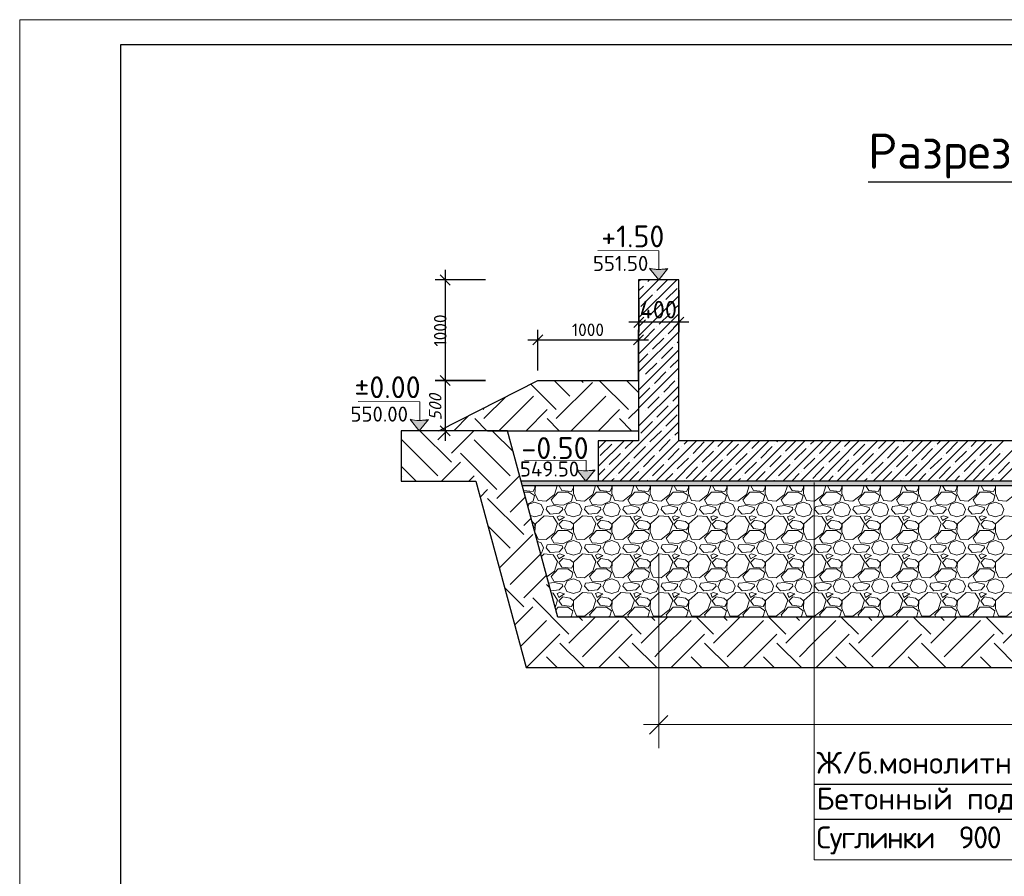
# Model space of a CAD drawing. Header units: millimetres. Extents: x -2765404 to 1548445, y -374876 to 1313256.
# Tile 35 of 77: x 15757 to 35316, y -143298 to -126277. Entities that reach past the tile are written whole.
import ezdxf

# ---------------------------------------------------------------- set-up
doc = ezdxf.new("R2010")
doc.units = ezdxf.units.MM
doc.layers.add('PDF _.', color=7, linetype='Continuous', true_color=0x259400)
doc.layers.add('PDF _PDF _.', color=7, linetype='Continuous', true_color=0xb88800)
for name, color, linetype in [('PDF _0', 7, 'Continuous'), ('PDF _PDF _0', 7, 'Continuous'), ('PDF _PDF _2D - Общий_Ном._пера__1_Ном._пера__1_Ном._пера__7_Ном._пера__1', 7, 'Continuous'), ('PDF _PDF _nurik', 7, 'Continuous'), ('PDF _PDF _Текст', 7, 'Continuous'), ('PDF _Текст', 7, 'Continuous'), ('PDF _ЭМ', 7, 'Continuous')]:
    doc.layers.add(name, color=color, linetype=linetype)
doc.styles.add('PDF ISOCPEUR', font='isocpeur.ttf')
doc.styles.add('PDF ISOCPEUR Italic', font='isocpeui.ttf')

msp = doc.modelspace()

# ---------------------------------------------------------------- linework, layer by layer
at = {"layer": 'PDF _.', "color": 7, "lineweight": 18}
for points in [[(25767, -135629), (25956, -135650), (25992, -135581), (25992, -135542)], [(26001, -135542), (25992, -135689), (26055, -135833), (26213, -135842), (26381, -135713), (26435, -135542)], [(26471, -135542), (26525, -135629), (26716, -135650), (26755, -135581), (26755, -135542)], [(26761, -135542), (26755, -135689), (26815, -135833), (26977, -135842), (27144, -135713), (27198, -135542)], [(27231, -135542), (27288, -135629), (27480, -135650), (27516, -135581), (27516, -135542)], [(27525, -135542), (27516, -135689), (27579, -135833), (27737, -135842), (27905, -135713), (27959, -135542)], [(27995, -135542), (28052, -135629), (28240, -135650), (28279, -135581), (28279, -135542)], [(28285, -135542), (28279, -135689), (28339, -135833), (28501, -135842), (28668, -135713), (28722, -135542)], [(28755, -135542), (28812, -135629), (29004, -135650), (29039, -135581), (29039, -135542)], [(29048, -135542), (29039, -135689), (29102, -135833), (29261, -135842), (29429, -135713), (29483, -135542)], [(29518, -135542), (29575, -135629), (29764, -135650), (29803, -135581), (29803, -135542)], [(29809, -135542), (29803, -135689), (29863, -135833), (30024, -135842), (30192, -135713), (30246, -135542)], [(30279, -135542), (30336, -135629), (30527, -135650), (30566, -135581), (30566, -135542)], [(30572, -135542), (30566, -135689), (30626, -135833), (30785, -135842), (30952, -135713), (31006, -135542)], [(31042, -135542), (31099, -135629), (31288, -135650), (31327, -135581), (31327, -135542)], [(31333, -135542), (31327, -135689), (31386, -135833), (31539, -135842), (31548, -135842), (31716, -135713), (31770, -135542)], [(31803, -135542), (31859, -135629), (32051, -135650), (32090, -135581), (32090, -135542)], [(32096, -135542), (32090, -135689), (32150, -135833), (32309, -135842), (32476, -135713), (32530, -135542)], [(32566, -135542), (32623, -135629), (32811, -135650), (32850, -135581), (32850, -135542)], [(32856, -135542), (32850, -135689), (32913, -135833), (33072, -135842), (33240, -135713), (33293, -135542)], [(33326, -135542), (33383, -135629), (33575, -135650), (33614, -135581), (33614, -135542)], [(33620, -135542), (33614, -135689), (33674, -135833), (33835, -135842), (34003, -135713), (34057, -135542)], [(34090, -135542), (34147, -135629), (34338, -135650), (34374, -135581), (34374, -135542)], [(34383, -135542), (34374, -135689), (34437, -135833), (34596, -135842), (34763, -135713), (34817, -135542)], [(34853, -135542), (34907, -135629), (35099, -135650), (35138, -135581), (35138, -135542)], [(35144, -135542), (35138, -135689), (35197, -135833), (35359, -135842), (35527, -135713), (35581, -135542)], [(25779, -135665), (25887, -135665), (25986, -135734), (25956, -135842), (25842, -135902)], [(25854, -135943), (25872, -135902), (25992, -135866), (26115, -135911), (26160, -136009), (26124, -136117), (25992, -136153), (25902, -136126)], [(26588, -136009), (26633, -135902), (26755, -135866), (26878, -135911), (26923, -136009), (26884, -136117), (26755, -136153), (26627, -136117), (26579, -136009)], [(27348, -136009), (27396, -135902), (27516, -135866), (27638, -135911), (27683, -136009), (27647, -136117), (27516, -136153), (27387, -136117), (27342, -136009)], [(28111, -136009), (28156, -135902), (28279, -135866), (28402, -135911), (28447, -136009), (28408, -136117), (28279, -136153), (28150, -136117), (28102, -136009)], [(28872, -136009), (28920, -135902), (29039, -135866), (29162, -135911), (29207, -136009), (29171, -136117), (29039, -136153), (28911, -136117), (28866, -136009)], [(29635, -136009), (29680, -135902), (29803, -135866), (29926, -135911), (29970, -136009), (29932, -136117), (29803, -136153), (29674, -136117), (29626, -136009)], [(30399, -136009), (30443, -135902), (30566, -135866), (30686, -135911), (30734, -136009), (30695, -136117), (30566, -136153), (30435, -136117), (30390, -136009)], [(31159, -136009), (31204, -135902), (31327, -135866), (31449, -135911), (31494, -136009), (31455, -136117), (31327, -136153), (31198, -136117), (31153, -136009)], [(31922, -136009), (31967, -135902), (32090, -135866), (32210, -135911), (32258, -136009), (32219, -136117), (32090, -136153), (31958, -136117), (31913, -136009)], [(32683, -136009), (32728, -135902), (32850, -135866), (32973, -135911), (33018, -136009), (32979, -136117), (32850, -136153), (32722, -136117), (32677, -136009)], [(33446, -136009), (33491, -135902), (33614, -135866), (33734, -135911), (33781, -136009), (33742, -136117), (33614, -136153), (33482, -136117), (33437, -136009)], [(34207, -136009), (34254, -135902), (34374, -135866), (34497, -135911), (34542, -136009), (34506, -136117), (34374, -136153), (34245, -136117), (34201, -136009)], [(34970, -136009), (35015, -135902), (35138, -135866), (35260, -135911), (35305, -136009), (35266, -136117), (35138, -136153), (35009, -136117), (34961, -136009)], [(25971, -136384), (25992, -136345), (25992, -136300), (25935, -136249)], [(26106, -136883), (26124, -136877), (26160, -136770), (26115, -136671), (26043, -136644)], [(26588, -136770), (26633, -136665), (26755, -136626), (26878, -136671), (26923, -136770), (26884, -136877), (26755, -136916), (26627, -136877), (26579, -136770)], [(27348, -136770), (27396, -136665), (27516, -136626), (27638, -136671), (27683, -136770), (27647, -136877), (27516, -136916), (27387, -136877), (27342, -136770)], [(28111, -136770), (28156, -136665), (28279, -136626), (28402, -136671), (28447, -136770), (28408, -136877), (28279, -136916), (28150, -136877), (28102, -136770)], [(28872, -136770), (28920, -136665), (29039, -136626), (29162, -136671), (29207, -136770), (29171, -136877), (29039, -136916), (28911, -136877), (28866, -136770)], [(29635, -136770), (29680, -136665), (29803, -136626), (29926, -136671), (29970, -136770), (29932, -136877), (29803, -136916), (29674, -136877), (29626, -136770)], [(30399, -136770), (30443, -136665), (30566, -136626), (30686, -136671), (30734, -136770), (30695, -136877), (30566, -136916), (30435, -136877), (30390, -136770)], [(31159, -136770), (31204, -136665), (31327, -136626), (31449, -136671), (31494, -136770), (31455, -136877), (31327, -136916), (31198, -136877), (31153, -136770)], [(31922, -136770), (31967, -136665), (32090, -136626), (32210, -136671), (32258, -136770), (32219, -136877), (32090, -136916), (31958, -136877), (31913, -136770)], [(32683, -136770), (32728, -136665), (32850, -136626), (32973, -136671), (33018, -136770), (32979, -136877), (32850, -136916), (32722, -136877), (32677, -136770)], [(33446, -136770), (33491, -136665), (33614, -136626), (33734, -136671), (33781, -136770), (33742, -136877), (33614, -136916), (33482, -136877), (33437, -136770)], [(34207, -136770), (34254, -136665), (34374, -136626), (34497, -136671), (34542, -136770), (34506, -136877), (34374, -136916), (34245, -136877), (34201, -136770)], [(34970, -136770), (35015, -136665), (35138, -136626), (35260, -136671), (35305, -136770), (35266, -136877), (35138, -136916), (35009, -136877), (34961, -136770)], [(26231, -137350), (26381, -137237), (26441, -137045), (26357, -136907), (26175, -136892), (26124, -136940)], [(26264, -137470), (26381, -137458), (26534, -137494), (26543, -137533), (26474, -137608), (26306, -137623)], [(26588, -137533), (26633, -137425), (26755, -137389), (26878, -137434), (26923, -137533), (26884, -137641), (26755, -137677), (26627, -137641), (26579, -137533)], [(27348, -137533), (27396, -137425), (27516, -137389), (27638, -137434), (27683, -137533), (27647, -137641), (27516, -137677), (27387, -137641), (27342, -137533)], [(28111, -137533), (28156, -137425), (28279, -137389), (28402, -137434), (28447, -137533), (28408, -137641), (28279, -137677), (28150, -137641), (28102, -137533)], [(28872, -137533), (28920, -137425), (29039, -137389), (29162, -137434), (29207, -137533), (29171, -137641), (29039, -137677), (28911, -137641), (28866, -137533)], [(29635, -137533), (29680, -137425), (29803, -137389), (29926, -137434), (29970, -137533), (29932, -137641), (29803, -137677), (29674, -137641), (29626, -137533)], [(30399, -137533), (30443, -137425), (30566, -137389), (30686, -137434), (30734, -137533), (30695, -137641), (30566, -137677), (30435, -137641), (30390, -137533)], [(31159, -137533), (31204, -137425), (31327, -137389), (31449, -137434), (31494, -137533), (31455, -137641), (31327, -137677), (31198, -137641), (31153, -137533)], [(31922, -137533), (31967, -137425), (32090, -137389), (32210, -137434), (32258, -137533), (32219, -137641), (32090, -137677), (31958, -137641), (31913, -137533)], [(32683, -137533), (32728, -137425), (32850, -137389), (32973, -137434), (33018, -137533), (32979, -137641), (32850, -137677), (32722, -137641), (32677, -137533)], [(33446, -137533), (33491, -137425), (33614, -137389), (33734, -137434), (33781, -137533), (33742, -137641), (33614, -137677), (33482, -137641), (33437, -137533)], [(34207, -137533), (34254, -137425), (34374, -137389), (34497, -137434), (34542, -137533), (34506, -137641), (34374, -137677), (34245, -137641), (34201, -137533)], [(34970, -137533), (35015, -137425), (35138, -137389), (35260, -137434), (35305, -137533), (35266, -137641), (35138, -137677), (35009, -137641), (34961, -137533)], [(26396, -137955), (26441, -137809), (26357, -137671), (26318, -137668)], [(26408, -138000), (26450, -137952), (26648, -137952), (26746, -138021), (26716, -138129), (26680, -138147)], [(27100, -138147), (27076, -138105), (27213, -137952), (27411, -137952), (27510, -138021), (27480, -138129), (27444, -138147)], [(27860, -138147), (27836, -138105), (27974, -137952), (28171, -137952), (28270, -138021), (28240, -138129), (28204, -138147)], [(28623, -138147), (28599, -138105), (28737, -137952), (28935, -137952), (29033, -138021), (29004, -138129), (28968, -138147)], [(29384, -138147), (29360, -138105), (29497, -137952), (29695, -137952), (29794, -138021), (29764, -138129), (29728, -138147)], [(30147, -138147), (30123, -138105), (30261, -137952), (30458, -137952), (30557, -138021), (30527, -138129), (30491, -138147)], [(30910, -138147), (30884, -138105), (31021, -137952), (31219, -137952), (31321, -138021), (31288, -138129), (31252, -138147)], [(31671, -138147), (31647, -138105), (31785, -137952), (31982, -137952), (32081, -138021), (32051, -138129), (32015, -138147)], [(32434, -138147), (32410, -138105), (32545, -137952), (32746, -137952), (32844, -138021), (32811, -138129), (32776, -138147)], [(33195, -138147), (33171, -138105), (33308, -137952), (33506, -137952), (33605, -138021), (33575, -138129), (33539, -138147)], [(33958, -138147), (33934, -138105), (34069, -137952), (34269, -137952), (34368, -138021), (34338, -138129), (34299, -138147)], [(34718, -138147), (34694, -138105), (34832, -137952), (35030, -137952), (35129, -138021), (35099, -138129), (35063, -138147)]]:
    msp.add_lwpolyline(points, dxfattribs=at)
for points in [[(26366, -135911), (26312, -135818), (26450, -135665), (26648, -135665), (26746, -135734), (26716, -135842), (26558, -135926)], [(27130, -135911), (27076, -135818), (27213, -135665), (27411, -135665), (27510, -135734), (27480, -135842), (27318, -135926)], [(27890, -135911), (27836, -135818), (27974, -135665), (28171, -135665), (28270, -135734), (28240, -135842), (28081, -135926)], [(28653, -135911), (28599, -135818), (28737, -135665), (28935, -135665), (29033, -135734), (29004, -135842), (28842, -135926)], [(29414, -135911), (29360, -135818), (29497, -135665), (29695, -135665), (29794, -135734), (29764, -135842), (29605, -135926)], [(30177, -135911), (30123, -135818), (30261, -135665), (30458, -135665), (30557, -135734), (30527, -135842), (30366, -135926)], [(30937, -135911), (30884, -135818), (31021, -135665), (31219, -135665), (31321, -135734), (31288, -135842), (31129, -135926)], [(31701, -135911), (31647, -135818), (31785, -135665), (31982, -135665), (32081, -135734), (32051, -135842), (31889, -135926)], [(32461, -135911), (32410, -135818), (32545, -135665), (32746, -135665), (32844, -135734), (32811, -135842), (32653, -135926)], [(33225, -135911), (33171, -135818), (33308, -135665), (33506, -135665), (33605, -135734), (33575, -135842), (33416, -135926)], [(33985, -135911), (33934, -135818), (34069, -135665), (34269, -135665), (34368, -135734), (34338, -135842), (34177, -135926)], [(34748, -135911), (34694, -135818), (34832, -135665), (35030, -135665), (35129, -135734), (35099, -135842), (34940, -135926)], [(26237, -135949), (26381, -135931), (26534, -135970), (26543, -136009), (26474, -136084), (26297, -136099), (26213, -136009)], [(26998, -135949), (27144, -135931), (27297, -135970), (27303, -136009), (27234, -136084), (27061, -136099), (26977, -136009)], [(27761, -135949), (27905, -135931), (28058, -135970), (28067, -136009), (27998, -136084), (27821, -136099), (27737, -136009)], [(28522, -135949), (28668, -135931), (28821, -135970), (28827, -136009), (28758, -136084), (28584, -136099), (28501, -136009)], [(29285, -135949), (29429, -135931), (29581, -135970), (29590, -136009), (29521, -136084), (29345, -136099), (29261, -136009)], [(30045, -135949), (30192, -135931), (30345, -135970), (30351, -136009), (30282, -136084), (30108, -136099), (30024, -136009)], [(30809, -135949), (30952, -135931), (31105, -135970), (31114, -136009), (31045, -136084), (30869, -136099), (30785, -136009)], [(31572, -135949), (31716, -135931), (31868, -135970), (31874, -136009), (31806, -136084), (31632, -136099), (31548, -136009)], [(32332, -135949), (32476, -135931), (32629, -135970), (32638, -136009), (32569, -136084), (32392, -136099), (32309, -136009)], [(33096, -135949), (33240, -135931), (33392, -135970), (33398, -136009), (33332, -136084), (33156, -136099), (33072, -136009)], [(33856, -135949), (34003, -135931), (34153, -135970), (34162, -136009), (34093, -136084), (33919, -136099), (33835, -136009)], [(34620, -135949), (34763, -135931), (34916, -135970), (34925, -136009), (34856, -136084), (34680, -136099), (34596, -136009)], [(26001, -136291), (25992, -136452), (26055, -136596), (26213, -136602), (26381, -136473), (26441, -136285), (26357, -136147), (26175, -136132)], [(26489, -136132), (26435, -136153), (26465, -136231), (26579, -136162)], [(26755, -136300), (26692, -136246), (26543, -136222), (26465, -136300), (26525, -136390), (26716, -136413), (26755, -136345)], [(26761, -136291), (26755, -136452), (26815, -136596), (26977, -136602), (27144, -136473), (27204, -136285), (27121, -136147), (26938, -136132)], [(27249, -136132), (27195, -136153), (27228, -136231), (27342, -136162)], [(27516, -136300), (27456, -136246), (27303, -136222), (27228, -136300), (27288, -136390), (27480, -136413), (27516, -136345)], [(27525, -136291), (27516, -136452), (27579, -136596), (27737, -136602), (27905, -136473), (27968, -136285), (27884, -136147), (27698, -136132)], [(28013, -136132), (27959, -136153), (27989, -136231), (28102, -136162)], [(28279, -136300), (28219, -136246), (28067, -136222), (27989, -136300), (28052, -136390), (28240, -136413), (28279, -136345)], [(28285, -136291), (28279, -136452), (28339, -136596), (28501, -136602), (28668, -136473), (28728, -136285), (28644, -136147), (28462, -136132)], [(28773, -136132), (28722, -136153), (28752, -136231), (28866, -136162)], [(29039, -136300), (28980, -136246), (28827, -136222), (28752, -136300), (28812, -136390), (29004, -136413), (29039, -136345)], [(29048, -136291), (29039, -136452), (29102, -136596), (29261, -136602), (29429, -136473), (29492, -136285), (29408, -136147), (29225, -136132)], [(29536, -136132), (29483, -136153), (29512, -136231), (29626, -136162)], [(29803, -136300), (29743, -136246), (29590, -136222), (29512, -136300), (29575, -136390), (29764, -136413), (29803, -136345)], [(29812, -136291), (29803, -136452), (29863, -136596), (30024, -136602), (30192, -136473), (30252, -136285), (30168, -136147), (29985, -136132)], [(30297, -136132), (30246, -136153), (30276, -136231), (30390, -136162)], [(30566, -136300), (30503, -136246), (30351, -136222), (30276, -136300), (30336, -136390), (30527, -136413), (30566, -136345)], [(30572, -136291), (30566, -136452), (30626, -136596), (30785, -136602), (30952, -136473), (31015, -136285), (30931, -136147), (30749, -136132)], [(31060, -136132), (31006, -136153), (31036, -136231), (31153, -136162)], [(31327, -136300), (31267, -136246), (31114, -136222), (31036, -136300), (31099, -136390), (31288, -136413), (31327, -136345)], [(31336, -136291), (31327, -136452), (31386, -136596), (31539, -136602), (31548, -136602), (31716, -136473), (31776, -136285), (31692, -136147), (31539, -136132), (31509, -136132)], [(31824, -136132), (31770, -136153), (31800, -136231), (31913, -136162)], [(32090, -136300), (32027, -136246), (31874, -136222), (31800, -136300), (31859, -136390), (32051, -136413), (32090, -136345)], [(32096, -136291), (32090, -136452), (32150, -136596), (32309, -136602), (32476, -136473), (32539, -136285), (32455, -136147), (32273, -136132)], [(32584, -136132), (32530, -136153), (32560, -136231), (32677, -136162)], [(32850, -136300), (32791, -136246), (32638, -136222), (32560, -136300), (32623, -136390), (32811, -136413), (32850, -136345)], [(32859, -136291), (32850, -136452), (32913, -136596), (33072, -136602), (33240, -136473), (33299, -136285), (33216, -136147), (33033, -136132)], [(33347, -136132), (33293, -136153), (33323, -136231), (33437, -136162)], [(33614, -136300), (33551, -136246), (33398, -136222), (33323, -136300), (33383, -136390), (33575, -136413), (33614, -136345)], [(33620, -136291), (33614, -136452), (33674, -136596), (33835, -136602), (34003, -136473), (34063, -136285), (33979, -136147), (33796, -136132)], [(34108, -136132), (34054, -136153), (34087, -136231), (34201, -136162)], [(34374, -136300), (34314, -136246), (34162, -136222), (34087, -136300), (34147, -136390), (34338, -136413), (34374, -136345)], [(34383, -136291), (34374, -136452), (34437, -136596), (34596, -136602), (34763, -136473), (34823, -136285), (34739, -136147), (34557, -136132)], [(34871, -136132), (34817, -136153), (34847, -136231), (34961, -136162)], [(35138, -136300), (35075, -136246), (34925, -136222), (34847, -136300), (34907, -136390), (35099, -136413), (35138, -136345)], [(35144, -136291), (35138, -136452), (35197, -136596), (35359, -136602), (35527, -136473), (35587, -136285), (35503, -136147), (35320, -136132)], [(26366, -136671), (26312, -136581), (26450, -136428), (26648, -136428), (26746, -136497), (26716, -136602), (26558, -136686)], [(27130, -136671), (27076, -136581), (27213, -136428), (27411, -136428), (27510, -136497), (27480, -136602), (27318, -136686)], [(27890, -136671), (27836, -136581), (27974, -136428), (28171, -136428), (28270, -136497), (28240, -136602), (28081, -136686)], [(28653, -136671), (28599, -136581), (28737, -136428), (28935, -136428), (29033, -136497), (29004, -136602), (28842, -136686)], [(29414, -136671), (29360, -136581), (29497, -136428), (29695, -136428), (29794, -136497), (29764, -136602), (29605, -136686)], [(30177, -136671), (30123, -136581), (30261, -136428), (30458, -136428), (30557, -136497), (30527, -136602), (30366, -136686)], [(30937, -136671), (30884, -136581), (31021, -136428), (31219, -136428), (31321, -136497), (31288, -136602), (31129, -136686)], [(31701, -136671), (31647, -136581), (31785, -136428), (31982, -136428), (32081, -136497), (32051, -136602), (31889, -136686)], [(32461, -136671), (32410, -136581), (32545, -136428), (32746, -136428), (32844, -136497), (32811, -136602), (32653, -136686)], [(33225, -136671), (33171, -136581), (33308, -136428), (33506, -136428), (33605, -136497), (33575, -136602), (33416, -136686)], [(33985, -136671), (33934, -136581), (34069, -136428), (34269, -136428), (34368, -136497), (34338, -136602), (34177, -136686)], [(34748, -136671), (34694, -136581), (34832, -136428), (35030, -136428), (35129, -136497), (35099, -136602), (34940, -136686)], [(26237, -136710), (26381, -136695), (26534, -136734), (26543, -136770), (26474, -136848), (26297, -136863), (26213, -136770)], [(26998, -136710), (27144, -136695), (27297, -136734), (27303, -136770), (27234, -136848), (27061, -136863), (26977, -136770)], [(27761, -136710), (27905, -136695), (28058, -136734), (28067, -136770), (27998, -136848), (27821, -136863), (27737, -136770)], [(28522, -136710), (28668, -136695), (28821, -136734), (28827, -136770), (28758, -136848), (28584, -136863), (28501, -136770)], [(29285, -136710), (29429, -136695), (29581, -136734), (29590, -136770), (29521, -136848), (29345, -136863), (29261, -136770)], [(30045, -136710), (30192, -136695), (30345, -136734), (30351, -136770), (30282, -136848), (30108, -136863), (30024, -136770)], [(30809, -136710), (30952, -136695), (31105, -136734), (31114, -136770), (31045, -136848), (30869, -136863), (30785, -136770)], [(31572, -136710), (31716, -136695), (31868, -136734), (31874, -136770), (31806, -136848), (31632, -136863), (31548, -136770)], [(32332, -136710), (32476, -136695), (32629, -136734), (32638, -136770), (32569, -136848), (32392, -136863), (32309, -136770)], [(33096, -136710), (33240, -136695), (33392, -136734), (33398, -136770), (33332, -136848), (33156, -136863), (33072, -136770)], [(33856, -136710), (34003, -136695), (34153, -136734), (34162, -136770), (34093, -136848), (33919, -136863), (33835, -136770)], [(34620, -136710), (34763, -136695), (34916, -136734), (34925, -136770), (34856, -136848), (34680, -136863), (34596, -136770)], [(26489, -136892), (26435, -136916), (26465, -136991), (26579, -136922)], [(26761, -137054), (26755, -137213), (26815, -137356), (26977, -137365), (27144, -137237), (27204, -137045), (27121, -136907), (26938, -136892)], [(27249, -136892), (27195, -136916), (27228, -136991), (27342, -136922)], [(27525, -137054), (27516, -137213), (27579, -137356), (27737, -137365), (27905, -137237), (27968, -137045), (27884, -136907), (27698, -136892)], [(28013, -136892), (27959, -136916), (27989, -136991), (28102, -136922)], [(28285, -137054), (28279, -137213), (28339, -137356), (28501, -137365), (28668, -137237), (28728, -137045), (28644, -136907), (28462, -136892)], [(28773, -136892), (28722, -136916), (28752, -136991), (28866, -136922)], [(29048, -137054), (29039, -137213), (29102, -137356), (29261, -137365), (29429, -137237), (29492, -137045), (29408, -136907), (29225, -136892)], [(29536, -136892), (29483, -136916), (29512, -136991), (29626, -136922)], [(29812, -137054), (29803, -137213), (29863, -137356), (30024, -137365), (30192, -137237), (30252, -137045), (30168, -136907), (29985, -136892)], [(30297, -136892), (30246, -136916), (30276, -136991), (30390, -136922)], [(30572, -137054), (30566, -137213), (30626, -137356), (30785, -137365), (30952, -137237), (31015, -137045), (30931, -136907), (30749, -136892)], [(31060, -136892), (31006, -136916), (31036, -136991), (31153, -136922)], [(31336, -137054), (31327, -137213), (31386, -137356), (31539, -137365), (31548, -137365), (31716, -137237), (31776, -137045), (31692, -136907), (31539, -136895), (31509, -136892)], [(31824, -136892), (31770, -136916), (31800, -136991), (31913, -136922)], [(32096, -137054), (32090, -137213), (32150, -137356), (32309, -137365), (32476, -137237), (32539, -137045), (32455, -136907), (32273, -136892)], [(32584, -136892), (32530, -136916), (32560, -136991), (32677, -136922)], [(32859, -137054), (32850, -137213), (32913, -137356), (33072, -137365), (33240, -137237), (33299, -137045), (33216, -136907), (33033, -136892)], [(33347, -136892), (33293, -136916), (33323, -136991), (33437, -136922)], [(33620, -137054), (33614, -137213), (33674, -137356), (33835, -137365), (34003, -137237), (34063, -137045), (33979, -136907), (33796, -136892)], [(34108, -136892), (34054, -136916), (34087, -136991), (34201, -136922)], [(34383, -137054), (34374, -137213), (34437, -137356), (34596, -137365), (34763, -137237), (34823, -137045), (34739, -136907), (34557, -136892)], [(34871, -136892), (34817, -136916), (34847, -136991), (34961, -136922)], [(35144, -137054), (35138, -137213), (35197, -137356), (35359, -137365), (35527, -137237), (35587, -137045), (35503, -136907), (35320, -136892)], [(26755, -137060), (26692, -137006), (26543, -136985), (26465, -137060), (26525, -137153), (26716, -137174), (26755, -137105)], [(27516, -137060), (27456, -137006), (27303, -136985), (27228, -137060), (27288, -137153), (27480, -137174), (27516, -137105)], [(28279, -137060), (28219, -137006), (28067, -136985), (27989, -137060), (28052, -137153), (28240, -137174), (28279, -137105)], [(29039, -137060), (28980, -137006), (28827, -136985), (28752, -137060), (28812, -137153), (29004, -137174), (29039, -137105)], [(29803, -137060), (29743, -137006), (29590, -136985), (29512, -137060), (29575, -137153), (29764, -137174), (29803, -137105)], [(30566, -137060), (30503, -137006), (30351, -136985), (30276, -137060), (30336, -137153), (30527, -137174), (30566, -137105)], [(31327, -137060), (31267, -137006), (31114, -136985), (31036, -137060), (31099, -137153), (31288, -137174), (31327, -137105)], [(32090, -137060), (32027, -137006), (31874, -136985), (31800, -137060), (31859, -137153), (32051, -137174), (32090, -137105)], [(32850, -137060), (32791, -137006), (32638, -136985), (32560, -137060), (32623, -137153), (32811, -137174), (32850, -137105)], [(33614, -137060), (33551, -137006), (33398, -136985), (33323, -137060), (33383, -137153), (33575, -137174), (33614, -137105)], [(34374, -137060), (34314, -137006), (34162, -136985), (34087, -137060), (34147, -137153), (34338, -137174), (34374, -137105)], [(35138, -137060), (35075, -137006), (34925, -136985), (34847, -137060), (34907, -137153), (35099, -137174), (35138, -137105)], [(26366, -137434), (26312, -137342), (26450, -137189), (26648, -137189), (26746, -137258), (26716, -137365), (26558, -137449)], [(27130, -137434), (27076, -137342), (27213, -137189), (27411, -137189), (27510, -137258), (27480, -137365), (27318, -137449)], [(27890, -137434), (27836, -137342), (27974, -137189), (28171, -137189), (28270, -137258), (28240, -137365), (28081, -137449)], [(28653, -137434), (28599, -137342), (28737, -137189), (28935, -137189), (29033, -137258), (29004, -137365), (28842, -137449)], [(29414, -137434), (29360, -137342), (29497, -137189), (29695, -137189), (29794, -137258), (29764, -137365), (29605, -137449)], [(30177, -137434), (30123, -137342), (30261, -137189), (30458, -137189), (30557, -137258), (30527, -137365), (30366, -137449)], [(30937, -137434), (30884, -137342), (31021, -137189), (31219, -137189), (31321, -137258), (31288, -137365), (31129, -137449)], [(31701, -137434), (31647, -137342), (31785, -137189), (31982, -137189), (32081, -137258), (32051, -137365), (31889, -137449)], [(32461, -137434), (32410, -137342), (32545, -137189), (32746, -137189), (32844, -137258), (32811, -137365), (32653, -137449)], [(33225, -137434), (33171, -137342), (33308, -137189), (33506, -137189), (33605, -137258), (33575, -137365), (33416, -137449)], [(33985, -137434), (33934, -137342), (34069, -137189), (34269, -137189), (34368, -137258), (34338, -137365), (34177, -137449)], [(34748, -137434), (34694, -137342), (34832, -137189), (35030, -137189), (35129, -137258), (35099, -137365), (34940, -137449)], [(26998, -137473), (27144, -137458), (27297, -137494), (27303, -137533), (27234, -137608), (27061, -137626), (26977, -137533)], [(27761, -137473), (27905, -137458), (28058, -137494), (28067, -137533), (27998, -137608), (27821, -137626), (27737, -137533)], [(28522, -137473), (28668, -137458), (28821, -137494), (28827, -137533), (28758, -137608), (28584, -137626), (28501, -137533)], [(29285, -137473), (29429, -137458), (29581, -137494), (29590, -137533), (29521, -137608), (29345, -137626), (29261, -137533)], [(30045, -137473), (30192, -137458), (30345, -137494), (30351, -137533), (30282, -137608), (30108, -137626), (30024, -137533)], [(30809, -137473), (30952, -137458), (31105, -137494), (31114, -137533), (31045, -137608), (30869, -137626), (30785, -137533)], [(31572, -137473), (31716, -137458), (31868, -137494), (31874, -137533), (31806, -137608), (31632, -137626), (31548, -137533)], [(32332, -137473), (32476, -137458), (32629, -137494), (32638, -137533), (32569, -137608), (32392, -137626), (32309, -137533)], [(33096, -137473), (33240, -137458), (33392, -137494), (33398, -137533), (33332, -137608), (33156, -137626), (33072, -137533)], [(33856, -137473), (34003, -137458), (34153, -137494), (34162, -137533), (34093, -137608), (33919, -137626), (33835, -137533)], [(34620, -137473), (34763, -137458), (34916, -137494), (34925, -137533), (34856, -137608), (34680, -137626), (34596, -137533)], [(26489, -137656), (26435, -137677), (26465, -137755), (26579, -137686)], [(26761, -137815), (26755, -137976), (26815, -138120), (26977, -138129), (27144, -137997), (27204, -137809), (27121, -137671), (26938, -137656)], [(27249, -137656), (27195, -137677), (27228, -137755), (27342, -137686)], [(27525, -137815), (27516, -137976), (27579, -138120), (27737, -138129), (27905, -137997), (27968, -137809), (27884, -137671), (27698, -137656)], [(28013, -137656), (27959, -137677), (27989, -137755), (28102, -137686)], [(28285, -137815), (28279, -137976), (28339, -138120), (28501, -138129), (28668, -137997), (28728, -137809), (28644, -137671), (28462, -137656)], [(28773, -137656), (28722, -137677), (28752, -137755), (28866, -137686)], [(29048, -137815), (29039, -137976), (29102, -138120), (29261, -138129), (29429, -137997), (29492, -137809), (29408, -137671), (29225, -137656)], [(29536, -137656), (29483, -137677), (29512, -137755), (29626, -137686)], [(29812, -137815), (29803, -137976), (29863, -138120), (30024, -138129), (30192, -137997), (30252, -137809), (30168, -137671), (29985, -137656)], [(30297, -137656), (30246, -137677), (30276, -137755), (30390, -137686)], [(30572, -137815), (30566, -137976), (30626, -138120), (30785, -138129), (30952, -137997), (31015, -137809), (30931, -137671), (30749, -137656)], [(31060, -137656), (31006, -137677), (31036, -137755), (31153, -137686)], [(31336, -137815), (31327, -137976), (31386, -138120), (31539, -138126), (31548, -138129), (31716, -137997), (31776, -137809), (31692, -137671), (31539, -137659), (31509, -137656)], [(31824, -137656), (31770, -137677), (31800, -137755), (31913, -137686)], [(32096, -137815), (32090, -137976), (32150, -138120), (32309, -138129), (32476, -137997), (32539, -137809), (32455, -137671), (32273, -137656)], [(32584, -137656), (32530, -137677), (32560, -137755), (32677, -137686)], [(32859, -137815), (32850, -137976), (32913, -138120), (33072, -138129), (33240, -137997), (33299, -137809), (33216, -137671), (33033, -137656)], [(33347, -137656), (33293, -137677), (33323, -137755), (33437, -137686)], [(33620, -137815), (33614, -137976), (33674, -138120), (33835, -138129), (34003, -137997), (34063, -137809), (33979, -137671), (33796, -137656)], [(34108, -137656), (34054, -137677), (34087, -137755), (34201, -137686)], [(34383, -137815), (34374, -137976), (34437, -138120), (34596, -138129), (34763, -137997), (34823, -137809), (34739, -137671), (34557, -137656)], [(34871, -137656), (34817, -137677), (34847, -137755), (34961, -137686)], [(35144, -137815), (35138, -137976), (35197, -138120), (35359, -138129), (35527, -137997), (35587, -137809), (35503, -137671), (35320, -137656)], [(26755, -137823), (26692, -137770), (26543, -137746), (26465, -137823), (26525, -137913), (26716, -137937), (26755, -137868)], [(27516, -137823), (27456, -137770), (27303, -137746), (27228, -137823), (27288, -137913), (27480, -137937), (27516, -137868)], [(28279, -137823), (28219, -137770), (28067, -137746), (27989, -137823), (28052, -137913), (28240, -137937), (28279, -137868)], [(29039, -137823), (28980, -137770), (28827, -137746), (28752, -137823), (28812, -137913), (29004, -137937), (29039, -137868)], [(29803, -137823), (29743, -137770), (29590, -137746), (29512, -137823), (29575, -137913), (29764, -137937), (29803, -137868)], [(30566, -137823), (30503, -137770), (30351, -137746), (30276, -137823), (30336, -137913), (30527, -137937), (30566, -137868)], [(31327, -137823), (31267, -137770), (31114, -137746), (31036, -137823), (31099, -137913), (31288, -137937), (31327, -137868)], [(32090, -137823), (32027, -137770), (31874, -137746), (31800, -137823), (31859, -137913), (32051, -137937), (32090, -137868)], [(32850, -137823), (32791, -137770), (32638, -137746), (32560, -137823), (32623, -137913), (32811, -137937), (32850, -137868)], [(33614, -137823), (33551, -137770), (33398, -137746), (33323, -137823), (33383, -137913), (33575, -137937), (33614, -137868)], [(34374, -137823), (34314, -137770), (34162, -137746), (34087, -137823), (34147, -137913), (34338, -137937), (34374, -137868)], [(35138, -137823), (35075, -137770), (34925, -137746), (34847, -137823), (34907, -137913), (35099, -137937), (35138, -137868)]]:
    msp.add_lwpolyline(points, close=True, dxfattribs=at)
at = {"layer": 'PDF _.', "color": 7, "transparency": 33554559}
for points in [[(31539, -135447), (25720, -135447), (31539, -135542)], [(25720, -135447), (31539, -135542), (25746, -135542)], [(48007, -135447), (31539, -135447), (47980, -135542)], [(31539, -135447), (47980, -135542), (31539, -135542)]]:
    msp.add_solid(points, dxfattribs=at)
at = {"layer": 'PDF _0', "lineweight": 25}
for points in [[(24309, -131549), (24112, -131348)], [(24211, -131246), (24211, -133647)], [(25010, -131447), (24010, -131447)], [(28851, -131648), (28851, -132489)], [(28058, -131848), (28058, -132489)], [(28156, -132189), (27956, -132390)], [(28749, -132390), (28950, -132189)], [(29051, -132288), (27857, -132288)], [(26148, -132540), (25950, -132737)], [(26049, -133246), (26049, -132438)], [(27950, -132737), (28150, -132540)], [(28049, -133438), (28049, -132438)], [(25848, -132638), (28249, -132638)], [(24211, -133246), (24211, -134647)], [(24112, -134345), (24309, -134545)], [(25010, -134447), (24010, -134447)]]:
    msp.add_lwpolyline(points, dxfattribs=at)
for points in [[(24309, -133546), (24112, -133345)], [(24010, -133447), (25010, -133447)]]:
    msp.add_lwpolyline(points, close=True, dxfattribs=at)
at = {"layer": 'PDF _PDF _.', "lineweight": 25}
for points in [[(26414, -134025), (25908, -133519)], [(26683, -133755), (26372, -133447)], [(26414, -134204), (27133, -133486)], [(26953, -133486), (26911, -133447)], [(27851, -134025), (27270, -133447)], [(28049, -133686), (27809, -133447)], [(24977, -134204), (25414, -133770)], [(25276, -134447), (25965, -133755)], [(26713, -134447), (27402, -133755)], [(24378, -134447), (24681, -134141)], [(24977, -134025), (24953, -134004)], [(25815, -134447), (26234, -134025)], [(27252, -134447), (27671, -134025)], [(27851, -134204), (28049, -134007)], [(25037, -134447), (24797, -134204)], [(26474, -134447), (26234, -134204)], [(27911, -134447), (27671, -134204)], [(23337, -134453), (23343, -134447)], [(24333, -135072), (23708, -134447)], [(24064, -134623), (24241, -134447)], [(24333, -134893), (24780, -134447)], [(25564, -134863), (25145, -134447)], [(24064, -135342), (23346, -134623)], [(25501, -135342), (24782, -134623)], [(25232, -135611), (24513, -134893)], [(23630, -135447), (23337, -135150)], [(24139, -135447), (24513, -135072)], [(23337, -135351), (23346, -135342)], [(24678, -135447), (24782, -135342)], [(25232, -135791), (25690, -135333)], [(24902, -135761), (25052, -135611)], [(25770, -136509), (25052, -135791)], [(25501, -136060), (25803, -135758)], [(25770, -136330), (25917, -136183)], [(25501, -136779), (25058, -136333)], [(25282, -137174), (25950, -136509)], [(25959, -136339), (25950, -136330)], [(25501, -137497), (26109, -136889)], [(25770, -137767), (26222, -137315)], [(26291, -137566), (26219, -137497)], [(25770, -137946), (25387, -137560)], [(26668, -138485), (25950, -137767)], [(25588, -138308), (25950, -137946)], [(25702, -138731), (26219, -138216)], [(26668, -138665), (27186, -138147)], [(26938, -138216), (26872, -138147)], [(26938, -138934), (27656, -138216)], [(28105, -138485), (27770, -138147)], [(28105, -138665), (28453, -138314), (28623, -138147)], [(28375, -138216), (28309, -138147)], [(28375, -138934), (28453, -138853), (29093, -138216)], [(29542, -138485), (29204, -138147)], [(29542, -138665), (30060, -138147)], [(29812, -138216), (29743, -138147)], [(29812, -138934), (30530, -138216)], [(30979, -138485), (30641, -138147)], [(30979, -138665), (31497, -138147)], [(31249, -138216), (31180, -138147)], [(31249, -138934), (31539, -138641), (31967, -138216)], [(32416, -138485), (32078, -138147)], [(32416, -138665), (32934, -138147)], [(32686, -138216), (32617, -138147)], [(32686, -138934), (33404, -138216)], [(33853, -138485), (33515, -138147)], [(33853, -138665), (34371, -138147)], [(34123, -138216), (34054, -138147)], [(34123, -138934), (34841, -138216)], [(35290, -138485), (34952, -138147)], [(35290, -138665), (35808, -138147)], [(25827, -139147), (26489, -138485)], [(26974, -139147), (26489, -138665)], [(27264, -139147), (27926, -138485)], [(28411, -139147), (27926, -138665)], [(28701, -139147), (29363, -138485)], [(29848, -139147), (29363, -138665)], [(30138, -139147), (30800, -138485)], [(31285, -139147), (30800, -138665)], [(31575, -139147), (32237, -138485)], [(32719, -139147), (32237, -138665)], [(33012, -139147), (33674, -138485)], [(34156, -139147), (33674, -138665)], [(34449, -139147), (35111, -138485)], [(35593, -139147), (35111, -138665)], [(26435, -139147), (26219, -138934)], [(27872, -139147), (27656, -138934)], [(29309, -139147), (29093, -138934)], [(30746, -139147), (30530, -138934)], [(32180, -139147), (31967, -138934)], [(33617, -139147), (33404, -138934)], [(35054, -139147), (34841, -138934)]]:
    msp.add_lwpolyline(points, dxfattribs=at)
at = {"layer": 'PDF _PDF _0', "lineweight": 30}
for points in [[(46448, -135447), (46448, -134644), (45648, -134644), (45648, -131447), (44855, -131447), (44855, -134644), (28851, -134644), (28851, -131447), (28049, -131447), (28049, -134644), (27246, -134644), (27246, -135447)], [(24085, -134447), (26049, -133447), (28049, -133447)], [(25049, -134447), (28049, -134447)], [(48007, -135447), (25720, -135447)], [(47980, -135542), (25746, -135542)]]:
    msp.add_lwpolyline(points, dxfattribs=at)
at = {"layer": 'PDF _PDF _0', "color": 251, "lineweight": 18, "true_color": 0x525252}
for points in [[(28049, -131480), (28090, -131447)], [(28049, -131845), (28447, -131447)], [(28049, -132201), (28809, -131447)], [(28049, -131666), (28147, -131570)], [(28186, -131519), (28186, -131519)], [(28234, -131480), (28267, -131447)], [(28414, -131657), (28623, -131447)], [(28590, -131836), (28818, -131618)], [(28049, -132564), (28851, -131764)], [(28096, -131974), (28324, -131746)], [(28366, -131707), (28366, -131707)], [(28276, -132151), (28504, -131926)], [(28552, -131884), (28552, -131884)], [(28770, -132013), (28851, -131941)], [(28049, -132920), (28851, -132121)], [(28234, -132201), (28234, -132201)], [(28462, -132330), (28680, -132112)], [(28728, -132064), (28728, -132064)], [(28049, -132378), (28186, -132240)], [(28414, -132378), (28414, -132378)], [(28641, -132516), (28851, -132297)], [(28049, -133276), (28851, -132477)], [(28147, -132644), (28366, -132420)], [(28324, -132824), (28552, -132606)], [(28590, -132558), (28590, -132558)], [(28504, -133010), (28728, -132782)], [(28770, -132734), (28770, -132734)], [(28818, -132695), (28851, -132662)], [(28049, -133641), (28851, -132839)], [(28049, -133100), (28234, -132914)], [(28276, -132872), (28276, -132872)], [(28049, -133998), (28851, -133195)], [(28186, -133318), (28414, -133100)], [(28462, -133049), (28462, -133049)], [(28680, -133186), (28851, -133019)], [(28366, -133504), (28590, -133276)], [(28641, -133228), (28641, -133228)], [(28049, -134354), (28851, -133561)], [(28324, -133543), (28324, -133543)], [(28552, -133680), (28770, -133456)], [(28818, -133405), (28818, -133405)], [(28058, -133812), (28276, -133593)], [(28234, -133998), (28462, -133770)], [(28504, -133722), (28504, -133722)], [(28728, -133860), (28851, -133737)], [(27321, -135447), (28851, -133917)], [(28414, -134174), (28641, -133950)], [(28680, -133899), (28680, -133899)], [(28186, -134037), (28186, -134037)], [(28590, -134354), (28818, -134126)], [(27677, -135447), (28851, -134273)], [(28096, -134492), (28324, -134264)], [(28366, -134216), (28366, -134216)], [(28276, -134668), (28504, -134444)], [(28552, -134393), (28552, -134393)], [(28770, -134530), (28851, -134459)], [(27246, -134800), (27402, -134644)], [(27246, -135156), (27767, -134644)], [(27288, -134938), (27516, -134710)], [(27782, -134800), (27944, -134644)], [(27959, -134986), (28186, -134758)], [(28040, -135447), (28851, -134635)], [(28234, -134710), (28234, -134710)], [(28396, -135447), (29198, -134644)], [(28462, -134848), (28680, -134620)], [(28728, -134581), (28728, -134581)], [(28761, -135447), (29554, -134644)], [(28908, -134758), (28908, -134758)], [(28956, -134710), (29022, -134644)], [(29117, -135447), (29920, -134644)], [(29135, -134896), (29354, -134668)], [(29474, -135447), (30276, -134644)], [(29626, -134758), (29740, -134644)], [(29806, -134938), (30033, -134710)], [(29839, -135447), (30638, -134644)], [(30072, -134668), (30072, -134668)], [(30195, -135447), (30994, -134644)], [(30300, -134800), (30452, -134644)], [(30476, -134986), (30704, -134758)], [(30551, -135447), (31351, -134644)], [(30746, -134710), (30746, -134710)], [(30794, -134668), (30818, -134644)], [(30913, -135447), (31716, -134644)], [(30970, -134848), (31174, -134644)], [(31270, -135447), (32072, -134644)], [(31425, -134758), (31425, -134758)], [(31464, -134710), (31539, -134644)], [(31635, -135447), (32428, -134644)], [(31644, -134896), (31868, -134668)], [(31991, -135447), (32794, -134644)], [(32138, -134758), (32252, -134644)], [(32323, -134938), (32542, -134710)], [(32347, -135447), (33150, -134644)], [(32590, -134668), (32590, -134668)], [(32713, -135447), (33512, -134644)], [(32817, -134800), (32970, -134644)], [(32994, -134986), (33213, -134758)], [(33069, -135447), (33868, -134644)], [(33264, -134710), (33264, -134710)], [(33311, -134668), (33326, -134644)], [(33431, -135447), (34224, -134644)], [(33488, -134848), (33692, -134644)], [(33787, -135447), (34590, -134644)], [(33934, -134758), (33934, -134758)], [(33982, -134710), (34048, -134644)], [(34144, -135447), (34946, -134644)], [(34162, -134896), (34386, -134668)], [(34509, -135447), (35302, -134644)], [(34656, -134758), (34766, -134644)], [(34832, -134938), (35060, -134710)], [(34865, -135447), (35667, -134644)], [(35099, -134668), (35099, -134668)], [(35221, -135447), (36024, -134644)], [(27465, -135114), (27692, -134896)], [(27740, -134848), (27740, -134848)], [(28147, -135162), (28366, -134938)], [(28414, -134896), (28414, -134896)], [(28641, -135024), (28860, -134800)], [(29084, -134938), (29084, -134938)], [(29312, -135072), (29539, -134848)], [(29578, -134800), (29578, -134800)], [(29982, -135114), (30210, -134896)], [(30252, -134848), (30252, -134848)], [(30656, -135162), (30884, -134938)], [(30931, -134896), (30931, -134896)], [(31150, -135024), (31378, -134800)], [(31602, -134938), (31602, -134938)], [(31830, -135072), (32048, -134848)], [(32096, -134800), (32096, -134800)], [(32500, -135114), (32719, -134896)], [(32770, -134848), (32770, -134848)], [(33174, -135162), (33401, -134938)], [(33440, -134896), (33440, -134896)], [(33668, -135024), (33892, -134800)], [(34111, -134938), (34111, -134938)], [(34338, -135072), (34566, -134848)], [(34605, -134800), (34605, -134800)], [(35012, -135114), (35236, -134896)], [(35287, -134848), (35287, -134848)], [(27653, -135291), (27872, -135072)], [(27920, -135024), (27920, -135024)], [(28324, -135342), (28552, -135114)], [(28590, -135072), (28590, -135072)], [(28818, -135204), (29045, -134986)], [(29264, -135114), (29264, -135114)], [(29489, -135252), (29716, -135024)], [(29758, -134986), (29758, -134986)], [(30162, -135291), (30390, -135072)], [(30437, -135024), (30437, -135024)], [(30833, -135342), (31060, -135114)], [(31108, -135072), (31108, -135072)], [(31336, -135204), (31554, -134986)], [(31782, -135114), (31782, -135114)], [(32006, -135252), (32225, -135024)], [(32276, -134986), (32276, -134986)], [(32680, -135291), (32907, -135072)], [(32946, -135024), (32946, -135024)], [(33350, -135342), (33578, -135114)], [(33620, -135072), (33620, -135072)], [(33844, -135204), (34072, -134986)], [(34299, -135114), (34299, -135114)], [(34518, -135252), (34742, -135024)], [(34793, -134986), (34793, -134986)], [(35197, -135291), (35416, -135072)], [(27246, -135333), (27378, -135204)], [(27426, -135162), (27426, -135162)], [(27603, -135342), (27603, -135342)], [(27863, -135447), (28058, -135252)], [(28096, -135204), (28096, -135204)], [(28575, -135447), (28728, -135291)], [(28770, -135252), (28770, -135252)], [(28998, -135390), (29222, -135162)], [(29297, -135447), (29402, -135342)], [(29450, -135291), (29450, -135291)], [(29668, -135429), (29896, -135204)], [(29944, -135162), (29944, -135162)], [(30120, -135342), (30120, -135342)], [(30372, -135447), (30566, -135252)], [(30614, -135204), (30614, -135204)], [(31093, -135447), (31240, -135291)], [(31288, -135252), (31288, -135252)], [(31512, -135390), (31731, -135162)], [(31815, -135447), (31919, -135342)], [(31958, -135291), (31958, -135291)], [(32186, -135429), (32413, -135204)], [(32452, -135162), (32452, -135162)], [(32632, -135342), (32632, -135342)], [(32889, -135447), (33084, -135252)], [(33126, -135204), (33126, -135204)], [(33611, -135447), (33754, -135291)], [(33805, -135252), (33805, -135252)], [(34024, -135390), (34248, -135162)], [(34323, -135447), (34428, -135342)], [(34476, -135291), (34476, -135291)], [(34703, -135429), (34922, -135204)], [(34970, -135162), (34970, -135162)], [(35150, -135342), (35150, -135342)], [(27498, -135447), (27564, -135390)], [(28219, -135447), (28234, -135429)], [(28276, -135390), (28276, -135390)], [(28956, -135429), (28956, -135429)], [(30015, -135447), (30072, -135390)], [(30737, -135447), (30746, -135429)], [(30794, -135390), (30794, -135390)], [(31464, -135429), (31464, -135429)], [(32533, -135447), (32590, -135390)], [(33246, -135447), (33264, -135429)], [(33311, -135390), (33311, -135390)], [(33982, -135429), (33982, -135429)], [(35042, -135447), (35099, -135390)]]:
    msp.add_lwpolyline(points, dxfattribs=at)
at = {"layer": 'PDF _PDF _0', "lineweight": 30}
msp.add_lwpolyline([(23337, -135447), (24818, -135447), (25815, -139147), (47905, -139147), (48908, -135447), (50040, -135447), (50040, -134447), (48277, -134447), (47274, -138147), (26447, -138147), (25450, -134447), (23337, -134447)], close=True, dxfattribs=at)
at = {"layer": 'PDF _PDF _0', "lineweight": 18}
for points in [[(31539, -135476), (31539, -142970), (44241, -142970)], [(28632, -140105), (28267, -140470)]]:
    msp.add_lwpolyline(points, dxfattribs=at)
at = {"layer": 'PDF _PDF _2D - Общий_Ном._пера__1_Ном._пера__1_Ном._пера__7_Ном._пера__1', "lineweight": 18}
for points in [[(28453, -136874), (28453, -140754)], [(28147, -140281), (45549, -140281)]]:
    msp.add_lwpolyline(points, dxfattribs=at)
at = {"layer": 'PDF _PDF _nurik', "lineweight": 18}
for points in [[(28453, -131246), (28453, -130872), (27240, -130863)], [(28267, -131219), (28453, -131447), (28632, -131219)], [(23702, -134243), (23702, -133872), (22477, -133863)], [(23513, -134219), (23693, -134447), (23878, -134219)], [(27007, -135243), (27010, -135036), (25785, -135027)], [(26824, -135219), (27001, -135447), (27186, -135219)]]:
    msp.add_lwpolyline(points, dxfattribs=at)
at = {"layer": 'PDF _PDF _nurik', "lineweight": 0}
for points in [[(28390, -131237), (28267, -131219), (28390, -131237)], [(28510, -131237), (28614, -131237), (28510, -131237)], [(23513, -134219), (23522, -134219), (23513, -134219)], [(23756, -134237), (23863, -134237), (23756, -134237)], [(26824, -135219), (26830, -135219), (26824, -135219)], [(27067, -135237), (27171, -135237), (27067, -135237)]]:
    msp.add_lwpolyline(points, dxfattribs=at)
at = {"layer": 'PDF _PDF _nurik', "lineweight": 18}
for centre, start in [((28451, -130502), 255.493), ((23697, -133502), 255.4926), ((27005, -134502), 255.4926)]:
    msp.add_arc(centre, 738, start, 283.7109, dxfattribs=at)
at = {"layer": 'PDF _PDF _nurik', "transparency": 33554559}
for points in [[(28267, -131219), (28390, -131237), (28285, -131237)], [(28285, -131237), (28614, -131237), (28453, -131447)], [(28285, -131237), (28285, -131237), (28510, -131237)], [(28285, -131237), (28510, -131237), (28390, -131237)], [(28632, -131219), (28614, -131237), (28510, -131237)], [(28614, -131237), (28510, -131237), (28510, -131237)], [(23522, -134219), (23513, -134219), (23636, -134237)], [(23513, -134219), (23636, -134237), (23531, -134237)], [(23531, -134237), (23863, -134237), (23693, -134447)], [(23531, -134237), (23531, -134237), (23756, -134237)], [(23531, -134237), (23756, -134237), (23636, -134237)], [(23878, -134219), (23863, -134237), (23756, -134237)], [(23863, -134237), (23756, -134237), (23756, -134237)], [(26830, -135219), (26824, -135219), (26944, -135237)], [(26824, -135219), (26944, -135237), (26839, -135237)], [(26839, -135237), (27171, -135237), (27001, -135447)], [(26839, -135237), (26839, -135237), (27067, -135237)], [(26839, -135237), (27067, -135237), (26944, -135237)], [(27171, -135237), (27067, -135237), (27067, -135237)], [(27186, -135219), (27171, -135237), (27112, -135237)]]:
    msp.add_solid(points, dxfattribs=at)
at = {"layer": 'PDF _PDF _Текст', "lineweight": 25}
for points in [[(32611, -129498), (36042, -129498), (37652, -129498), (38281, -129498), (40311, -129498)], [(44241, -141473), (31539, -141473)], [(44241, -142167), (31539, -142167)]]:
    msp.add_lwpolyline(points, dxfattribs=at)
at = {"layer": 'PDF _ЭМ', "lineweight": 20}
msp.add_lwpolyline([(57755, -126277), (57755, -155974), (15757, -155974), (15757, -126277), (57755, -126277), (57755, -155974), (15757, -155974), (15757, -126277)], dxfattribs=at)
at = {"layer": 'PDF _ЭМ', "lineweight": 30}
msp.add_lwpolyline([(17756, -146975), (16556, -146975), (16556, -155474), (17756, -155474), (57255, -155474), (57255, -126777), (17756, -126777), (17756, -155474)], dxfattribs=at)

# ---------------------------------------------------------------- texts
at = {"layer": 'PDF _Текст', "attachment_point": 7, "style": 'PDF ISOCPEUR'}
for s, insert, char_height in [('Разрез 1-1 М-1:50', (32611, -129430), 700), ('400', (28070, -132213), 350), ('1000', (26725, -132564), 250), ('Ж/б.монолитное днища-400мм', (31584, -141377), 436.37), ('Бетонный подготовка В7,5 ССЦ -50мм', (31584, -142090), 436.37), ('{\\T0.9;\\C7;Суглинки\\C256;  900 мм (3 слой по 300 мм) }', (31584, -142861), 436.37)]:
    msp.add_mtext(s, dxfattribs=dict(at, insert=insert, char_height=char_height))
at = {"layer": 'PDF _Текст', "color": 1, "char_height": 434.1, "attachment_point": 7, "style": 'PDF ISOCPEUR'}
for s, insert in [('+1.50', (27309, -130800)), ('±0.00', (22406, -133797)), ('-0.50', (25723, -135006))]:
    msp.add_mtext(s, dxfattribs=dict(at, insert=insert))
at = {"layer": 'PDF _Текст', "color": 5, "char_height": 300, "attachment_point": 7, "style": 'PDF ISOCPEUR'}
for s, insert in [('551.50', (27144, -131270)), ('550.00', (22328, -134264)), ('549.50', (25693, -135354))]:
    msp.add_mtext(s, dxfattribs=dict(at, insert=insert))
at = {"layer": 'PDF _Текст', "char_height": 250, "attachment_point": 7, "rotation": 90}
for s, insert, style in [('1000', (24236, -132773), 'PDF ISOCPEUR'), ('500', (24136, -134240), 'PDF ISOCPEUR Italic')]:
    msp.add_mtext(s, dxfattribs=dict(at, insert=insert, style=style))

doc.saveas('drawing.dxf')
